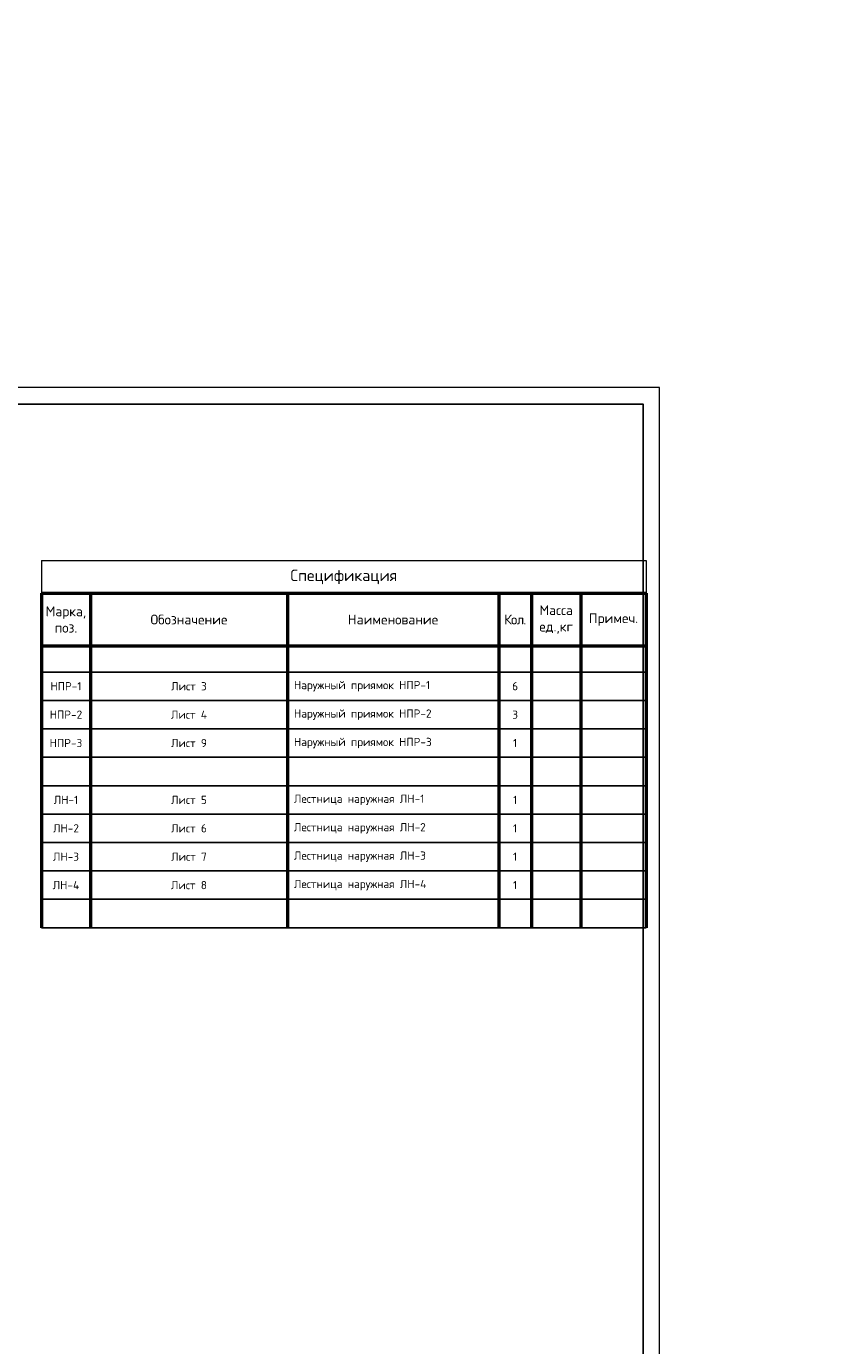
# Model space of a CAD drawing. Header units: millimetres. Extents: x 130535 to 3472113, y -52734 to 121434.
# Tile 18 of 100: x 278736 to 303224, y -22553 to 17686. Entities that reach past the tile are written whole.
import ezdxf

# ---------------------------------------------------------------- set-up
doc = ezdxf.new("R2010")
doc.units = ezdxf.units.MM
doc.layers.get('DEFPOINTS').update_dxf_attribs({"color": 1, "lineweight": 0})
doc.layers.add('АС-Таблицы', color=7, linetype='Continuous', lineweight=20)
doc.layers.add('ТОНКИЕ', color=7, linetype='Continuous', lineweight=9)
doc.layers.add('ТОЛСТЫЕ_ОСНОВНЫЕ', color=6, linetype='Continuous')
doc.styles.add('ГОСТ', font='isocpeur.TTF')

# ---------------------------------------------------------------- blocks, each defined once
blk = doc.blocks.new('*U26')
at = {"layer": 'ТОЛСТЫЕ_ОСНОВНЫЕ', "color": 6}
blk.add_lwpolyline([(20, 5), (836, 5), (836, 589), (20, 589)], close=True, dxfattribs=at)
at = {"layer": 'ТОНКИЕ'}
blk.add_lwpolyline([(0, 0), (841, 0), (841, 594), (0, 594)], close=True, dxfattribs=at)
blk = doc.blocks.new('*T27')
at = {"layer": 'DEFPOINTS', "color": 8, "linetype": 'ByBlock', "lineweight": 0, "transparency": 16777216}
for p, q in [((0, 0), (18444, 0)), ((0, 0), (0, -1000)), ((18444, 0), (18444, -1000))]:
    blk.add_line(p, q, dxfattribs=at)
at = {"layer": 'АС-Таблицы', "color": 0, "linetype": 'ByBlock', "lineweight": 50, "transparency": 16777216}
for p, q in [((0, -1000), (18444, -1000)), ((0, -1000), (0, -11200)), ((1500, -1000), (1500, -11200)), ((7500, -1000), (7500, -11200)), ((13944, -1000), (13944, -11200)), ((14944, -1000), (14944, -11200)), ((16444, -1000), (16444, -11200)), ((18444, -1000), (18444, -11200)), ((0, -2600), (18444, -2600))]:
    blk.add_line(p, q, dxfattribs=at)
at = {"layer": 'АС-Таблицы', "color": 0, "linetype": 'ByBlock', "lineweight": -2, "transparency": 16777216}
for p, q in [((0, -3400), (18444, -3400)), ((0, -4267), (18444, -4267)), ((0, -5133), (18444, -5133)), ((0, -6000), (18444, -6000)), ((0, -6867), (18444, -6867)), ((0, -7733), (18444, -7733)), ((0, -8600), (18444, -8600)), ((0, -9467), (18444, -9467)), ((0, -10333), (18444, -10333)), ((0, -11200), (18444, -11200))]:
    blk.add_line(p, q, dxfattribs=at)
at = {"layer": 'АС-Таблицы', "color": 0, "transparency": 16777216, "style": 'ГОСТ'}
for s, insert, char_height, width, attachment_point in [('Спецификация ', (9222, -500), 350, 18243.85, 5), ('Марка, поз.', (750, -1800), 300, 1300, 5), ('Обозначение', (4500, -1800), 300, 5800, 5), ('Масса ед.,кг', (15694, -1800), 300, 1300, 5), ('Наименование', (10722, -1800), 300, 6243.85, 5), ('{\\T0.9;Кол.}', (14444, -1800), 300, 800, 5), ('Примеч.', (17444, -1800), 300, 1800, 5), ('НПР-1', (750, -3833), 250, 1300, 5), ('Лист 3', (4500, -3833), 250, 5500, 5), ('Наружный приямок НПР-1', (7700, -3833), 250, 6043.85, 4), ('6', (14444, -3833), 250, 800, 5), ('НПР-2', (750, -4700), 250, 1300, 5), ('Лист 4', (4500, -4700), 250, 5500, 5), ('Наружный приямок НПР-2', (7700, -4700), 250, 6043.85, 4), ('3', (14444, -4700), 250, 800, 5), ('НПР-3', (750, -5567), 250, 1300, 5), ('Лист 9', (4500, -5567), 250, 5500, 5), ('Наружный приямок НПР-3', (7700, -5567), 250, 6043.85, 4), ('1', (14444, -5567), 250, 800, 5), ('ЛН-1', (750, -7300), 250, 1300, 5), ('Лист 5', (4500, -7300), 250, 5500, 5), ('Лестница наружная ЛН-1', (7700, -7300), 250, 6043.85, 4), ('1', (14444, -7300), 250, 800, 5), ('ЛН-2', (750, -8167), 250, 1300, 5), ('Лист 6', (4500, -8167), 250, 5500, 5), ('Лестница наружная ЛН-2', (7700, -8167), 250, 6043.85, 4), ('1', (14444, -8167), 250, 800, 5), ('ЛН-3', (750, -9033), 250, 1300, 5), ('Лист 7', (4500, -9033), 250, 5500, 5), ('Лестница наружная ЛН-3', (7700, -9033), 250, 6043.85, 4), ('1', (14444, -9033), 250, 800, 5), ('ЛН-4', (750, -9900), 250, 1300, 5), ('Лист 8', (4500, -9900), 250, 5500, 5), ('Лестница наружная ЛН-4', (7700, -9900), 250, 6043.85, 4), ('1', (14444, -9900), 250, 800, 5)]:
    blk.add_mtext(s, dxfattribs=dict(at, insert=insert, char_height=char_height, width=width, attachment_point=attachment_point))

msp = doc.modelspace()

# ---------------------------------------------------------------- block references
at = {"color": 7, "xscale": 100, "yscale": 100, "zscale": 100}
msp.add_blockref('*U26', (213936.3, -52733.6), dxfattribs=at)
msp.add_blockref('*T27', (279192.5, 1393.1))

# ---------------------------------------------------------------- texts
at = {"insert": (153574.3, 18462.6), "char_height": 330, "attachment_point": 1, "style": 'ГОСТ'}
msp.add_mtext_dynamic_manual_height_columns('\\pi10055.14148;{\\H1.5152x;\\P\\pi7542.56108;Общие указания\\P\\pi1650;}1.^IРабочая документация разработана в соответствии с заданием на проектирование, требованиями действующих технических регламентов, стандартов, сводов правил и других документов, содержащих установленные требования.\\P2.^IРабочая документация выполнена в соответствии со следующими нормативными и техническими документами:\\P-^IСП 20.13330.2016 "Нагрузки и Воздействия";\\P-^IСП 63.13330.2012 "Бетонные и железобетонные конструкции. Основные положения";\\P-^IСП 22.13330.2016 "Основания зданий и сооружений";\\P-^IСП 45.13330.2012 "Земляные сооружения, основания и фундаменты".\\P3.   За относительную отметку 0,000 принята отметка чистого пола первого этажа.\\P4.^IПеречень видов работ, для которых необходимо составлять акты освидетельствования скрытых работ:\\P-^Iармирование конструкций;\\P-^Iосвидетельствование опалубки перед бетонированием;\\P-^Iвыполнение сварочных работ;\\P-^Iотбор контрольных проб бетона;\\P-^Iсоответствие законченных железобетонных конструкций проекту с отображением качества работ;\\P-^Iустройство монолитных конструкций, выполняемых в зимнее время;  \\P\\pi0;        -    устройство гидроизоляции;\\P\\pi1650;-^Iуплотнение грунтов и обратную засыпку.\\PЗапрещается выполнение последующих работ при отсутствии актов освидетельствования предшествующих скрытых работ во всех случаях.\\P\\pi0;        5. Проект рассчитан на производство работ в период положительных температур. В случае выполнения работ при отрицательных температурах необходимо выполнять требования СНиП часть 3 по производству работ и ППР.\\P        6. При минимальной температуре воздуха до минус 15°С допускается:\\P\\pi1650;-выдерживание бетона в конструкции методом термоса, при предварительном разогреве бетонной смеси;\\P -форсированный электроразогрев бетона в конструкции с повторным уплотнением.\\PПри минимальной температуре воздуха до минус 25°С допускается:\\P -обогрев бетона в греющей опалубке с помощью низкотемпературных электронагревателей;\\P -электродный сквозной прогрев бетона;\\P -электрообогрев с помощью греющего провода.', width=18460.283, gutter_width=5800, heights=[33815.2], dxfattribs=at)

doc.saveas('drawing.dxf')
